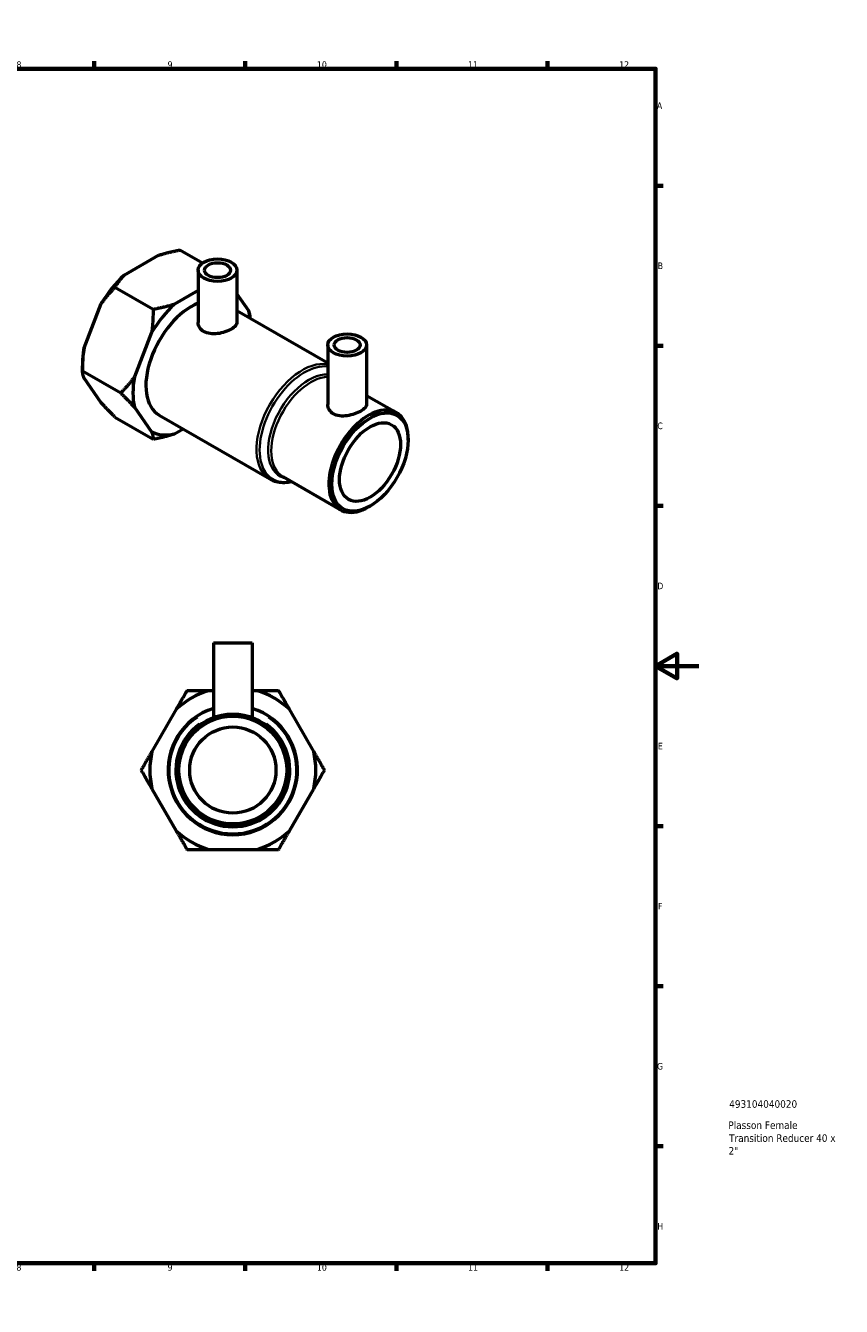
# Model space of a CAD drawing. Header units: millimetres. Extents: x 0 to 907, y 0 to 816.
# Tile 3 of 3: x 529 to 907, y 0 to 594. Entities that reach past the tile are written whole.
import ezdxf

# ---------------------------------------------------------------- set-up
doc = ezdxf.new("R2010")
doc.units = ezdxf.units.MM
for name, color, linetype, lineweight in [('Border (ANSI)', 7, 'Continuous', 70), ('Title (ISO)', 7, 'Continuous', 50), ('Visible (ANSI)', 7, 'Continuous', 50), ('Visible Narrow (ANSI)', 7, 'Continuous', 35)]:
    doc.layers.add(name, color=color, linetype=linetype, lineweight=lineweight)
doc.styles.add('Note Text (ANSI)', font='tahoma.ttf')
doc.styles.add('Note Text (ISO)', font='tahoma.ttf')

# ---------------------------------------------------------------- blocks, each defined once
blk = doc.blocks.new('Borders Default Border')
at = {"layer": 'Border (ANSI)'}
for p, q in [((70.08, 574), (70.08, 577.45)), ((140.17, 574), (140.17, 577.45)), ((210.25, 574), (210.25, 577.45)), ((280.33, 574), (280.33, 577.45)), ((350.42, 574), (350.42, 577.45)), ((490.58, 574), (490.58, 577.45)), ((560.67, 574), (560.67, 577.45)), ((630.75, 574), (630.75, 577.45)), ((700.83, 574), (700.83, 577.45)), ((770.92, 574), (770.92, 577.45)), ((20, 519.75), (16.55, 519.75)), ((821, 519.75), (824.45, 519.75)), ((20, 445.5), (16.55, 445.5)), ((821, 445.5), (824.45, 445.5)), ((20, 371.25), (16.55, 371.25)), ((821, 371.25), (824.45, 371.25)), ((20, 222.75), (16.55, 222.75)), ((821, 222.75), (824.45, 222.75)), ((20, 148.5), (16.55, 148.5)), ((821, 148.5), (824.45, 148.5)), ((20, 74.25), (16.55, 74.25)), ((821, 74.25), (824.45, 74.25)), ((70.08, 20), (70.08, 16.55)), ((140.17, 20), (140.17, 16.55)), ((210.25, 20), (210.25, 16.55)), ((280.33, 20), (280.33, 16.55)), ((350.42, 20), (350.42, 16.55)), ((490.58, 20), (490.58, 16.55)), ((560.67, 20), (560.67, 16.55)), ((630.75, 20), (630.75, 16.55)), ((700.83, 20), (700.83, 16.55)), ((770.92, 20), (770.92, 16.55))]:
    blk.add_line(p, q, dxfattribs=at)
at = {"layer": 'Border (ANSI)', "flags": 128}
for points in [[(420.5, 594), (420.5, 574), (414.73, 584), (426.27, 584), (420.5, 574)], [(20, 20), (20, 574), (821, 574), (821, 20), (20, 20)], [(0, 297), (20, 297), (10, 302.77), (10, 291.23), (20, 297)], [(841, 297), (821, 297), (831, 302.77), (831, 291.23), (821, 297)], [(420.5, 0), (420.5, 20), (414.73, 10), (426.27, 10), (420.5, 20)]]:
    blk.add_lwpolyline(points, dxfattribs=at)
at = {"layer": 'Border (ANSI)', "attachment_point": 7, "style": 'Note Text (ANSI)'}
for s, insert, char_height in [('1', (34.35, 574.4), 3.05), ('2', (104.2, 574.4), 3.05), ('3', (174.26, 574.34), 3.05), ('4', (244.23, 574.4), 3.05), ('5', (314.48, 574.34), 3.05), ('6', (384.49, 574.34), 3.05), ('7', (454.6, 574.4), 3.05), ('8', (524.63, 574.33), 3.05), ('9', (594.7, 574.34), 3.05), ('10', (663.96, 574.34), 3.048), ('11', (734.04, 574.4), 3.048), ('12', (804.13, 574.4), 3.048), ('A', (16.78, 555.35), 3.05), ('A', (821.63, 555.35), 3.05), ('B', (17.15, 481.1), 3.05), ('B', (821.99, 481.1), 3.05), ('C', (16.95, 406.8), 3.05), ('C', (821.8, 406.8), 3.05), ('D', (16.96, 332.6), 3.05), ('D', (821.81, 332.6), 3.05), ('E', (17.21, 258.35), 3.05), ('E', (822.05, 258.35), 3.05), ('F', (17.29, 184.1), 3.05), ('F', (822.14, 184.1), 3.05), ('G', (16.81, 109.79), 3.05), ('G', (821.66, 109.79), 3.05), ('H', (16.97, 35.6), 3.05), ('H', (821.81, 35.6), 3.05), ('1', (34.35, 16.55), 3.05), ('2', (104.2, 16.55), 3.05), ('3', (174.26, 16.49), 3.05), ('4', (244.23, 16.55), 3.05), ('5', (314.48, 16.49), 3.05), ('6', (384.49, 16.49), 3.05), ('7', (454.6, 16.55), 3.05), ('8', (524.63, 16.48), 3.05), ('9', (594.7, 16.49), 3.05), ('10', (663.96, 16.49), 3.048), ('11', (734.04, 16.55), 3.048), ('12', (804.13, 16.55), 3.048)]:
    blk.add_mtext(s, dxfattribs=dict(at, insert=insert, char_height=char_height))
blk = doc.blocks.new('Title Blocks ISO')
at = {"layer": 'Title (ISO)', "style": 'Note Text (ISO)'}
for tag, p in [('PART_NUMBER_001', (34.13, 72.11)), ('DESCRIPTION_001', (33.74, 62.29)), ('DESCRIPTION_002', (34.09, 56.3)), ('DESCRIPTION_003', (33.83, 50.4))]:
    blk.add_attdef(tag, p, '', height=3.5, dxfattribs=at)

msp = doc.modelspace()

# ---------------------------------------------------------------- linework, layer by layer
at = {"layer": 'Visible (ANSI)'}
for p, q in [((574.518, 478.253), (590.484, 487.471)), ((610.854, 483.84), (600.353, 489.902)), ((608.857, 480.576), (608.857, 456.34)), ((626.857, 480.576), (626.857, 456.34)), ((587.984, 462.349), (570.307, 472.555)), ((608.857, 471.134), (597.853, 464.78)), ((632.362, 461.698), (626.857, 469.531)), ((555.975, 444.54), (563.958, 465.115)), ((626.857, 461.848), (668.961, 437.539)), ((633.054, 458.27), (633.054, 458.323)), ((587.293, 451.643), (579.31, 431.068)), ((668.961, 445.875), (668.961, 418.285)), ((686.961, 445.875), (686.961, 418.285)), ((555.283, 437.101), (555.283, 433.835)), ((555.283, 433.835), (572.961, 423.629)), ((563.958, 419.103), (555.975, 430.46)), ((686.961, 422.528), (700.86, 414.503)), ((579.31, 416.988), (587.293, 405.631)), ((570.307, 412.462), (587.984, 402.256)), ((590.836, 413.362), (642.152, 383.735)), ((597.853, 404.688), (601.857, 406.999)), ((706.245, 401.784), (706.245, 402.601)), ((648.152, 384.89), (674.86, 369.47)), ((688.567, 371.166), (687.86, 370.757)), ((615.956, 307.727), (633.956, 307.727)), ((615.956, 307.727), (615.956, 273.119)), ((633.956, 307.727), (633.956, 273.119)), ((615.956, 285.526), (613.666, 285.526)), ((636.245, 285.526), (633.956, 285.526)), ((598.732, 276.903), (587.442, 257.349)), ((662.47, 257.349), (651.18, 276.903)), ((587.442, 240.104), (598.732, 220.55)), ((651.18, 220.55), (662.47, 240.104)), ((613.666, 211.927), (636.245, 211.927))]:
    msp.add_line(p, q, dxfattribs=at)
for radius in [26, 25, 20]:
    msp.add_circle((624.956, 248.727), radius, dxfattribs=at)
for radius, start, end in [(38.492, 107.055564, 132.944436), (38.492, 47.055564, 72.944436), (30, 107.457603, 72.542397), (38.492, 167.055564, 192.944436), (38.492, 347.055564, 12.944436), (38.492, 227.055564, 252.944436), (38.492, 287.055564, 312.944436)]:
    msp.add_arc((624.956, 248.727), radius, start, end, dxfattribs=at)
for centre, major_axis in [((617.857, 480.576), (-9, 0)), ((617.857, 480.576), (-6, 0)), ((677.961, 445.875), (-9, 0)), ((677.961, 445.875), (-6, 0)), ((688.567, 391.578), (-12.5, -21.651)), ((688.567, 391.578), (10, 17.321))]:
    msp.add_ellipse(centre, major_axis=major_axis, ratio=0.5773503, dxfattribs=at)
for centre, major_axis, start_param, end_param in [((582.501, 452.815), (-19.246, -33.335), 4.2246666, 4.6765126), ((605.836, 439.343), (-15, -25.981), 3.7841025, 6.2831853), ((605.836, 439.343), (19.246, 33.335), 1.0830739, 1.53492), ((605.836, 439.343), (-19.246, -33.335), 2.4644763, 2.5821175), ((582.501, 452.815), (-19.246, -33.335), 5.2718641, 5.4977871), ((605.836, 439.343), (19.246, 33.335), 2.1302715, 2.5821175), ((687.86, 391.986), (13, 22.517), 5.4977871, 10.2101761), ((605.836, 439.343), (-19.246, -33.335), 0.0358764, 0.4877224)]:
    msp.add_ellipse(centre, major_axis=major_axis, ratio=0.5773503, start_param=start_param, end_param=end_param, dxfattribs=at)
for points in [[(590.484, 487.471), (594.812, 488.836), (600.353, 489.902)], [(570.307, 472.555), (572.154, 475.754), (574.518, 478.253)], [(563.958, 465.115), (566.613, 468.861), (570.307, 472.555)], [(597.853, 464.78), (593.525, 463.415), (587.984, 462.349)], [(587.984, 462.349), (587.984, 456.522), (587.293, 451.643)], [(633.054, 458.323), (633.054, 459.885), (632.362, 461.698)], [(555.283, 433.835), (555.283, 439.662), (555.975, 444.54)], [(555.975, 430.46), (555.283, 432.274), (555.283, 433.835)], [(579.31, 431.068), (576.655, 427.323), (572.961, 423.629)], [(572.961, 423.629), (576.655, 419.935), (579.31, 416.988)], [(570.307, 412.462), (566.613, 416.156), (563.958, 419.103)], [(587.293, 405.631), (587.984, 403.817), (587.984, 402.256)], [(587.984, 402.256), (593.525, 403.322), (597.853, 404.688)], [(603.71, 285.526), (601.098, 281.002), (598.732, 276.903)], [(613.666, 285.526), (608.934, 285.526), (603.71, 285.526)], [(646.202, 285.526), (640.978, 285.526), (636.245, 285.526)], [(651.18, 276.903), (648.814, 281.002), (646.202, 285.526)], [(587.442, 257.349), (585.076, 253.251), (582.464, 248.727)], [(667.448, 248.727), (664.836, 253.251), (662.47, 257.349)], [(582.464, 248.727), (585.076, 244.202), (587.442, 240.104)], [(662.47, 240.104), (664.836, 244.202), (667.448, 248.727)], [(598.732, 220.55), (601.098, 216.452), (603.71, 211.927)], [(646.202, 211.927), (648.814, 216.452), (651.18, 220.55)], [(603.71, 211.927), (608.934, 211.927), (613.666, 211.927)], [(636.245, 211.927), (640.978, 211.927), (646.202, 211.927)]]:
    msp.add_rational_spline(points, [1, 1.00764413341, 1], degree=2, dxfattribs=at)
for points, knots in [([(626.857, 456.34), (626.857, 455.832), (626.633, 455.287), (625.718, 454.217), (625.025, 453.688), (623.416, 452.759), (622.4, 452.301), (620.182, 451.563), (618.981, 451.285), (616.732, 451.003), (615.531, 450.98), (613.314, 451.292), (612.297, 451.631), (610.688, 452.56), (609.996, 453.208), (609.08, 454.705), (608.857, 455.55), (608.857, 456.34)], [0.6826991, 0.6826991, 0.6826991, 0.6826991, 1.0239469, 1.0239469, 1.3651947, 1.3651947, 1.7064426, 1.7064426, 2.0476904, 2.0476904, 2.3890399, 2.3890399, 2.7303895, 2.7303895, 3.071739, 3.071739, 3.4130885, 3.4130885, 3.4130885, 3.4130885]), ([(686.961, 418.285), (686.961, 417.801), (686.738, 417.28), (685.824, 416.242), (685.131, 415.722), (683.519, 414.791), (682.501, 414.324), (680.283, 413.553), (679.083, 413.252), (676.838, 412.925), (675.638, 412.876), (673.421, 413.151), (672.403, 413.478), (670.79, 414.41), (670.098, 415.069), (669.183, 416.603), (668.961, 417.473), (668.961, 418.285)], [0.6843914, 0.6843914, 0.6843914, 0.6843914, 1.0264008, 1.0264008, 1.3684103, 1.3684103, 1.7104197, 1.7104197, 2.0524292, 2.0524292, 2.3946249, 2.3946249, 2.7368206, 2.7368206, 3.0790163, 3.0790163, 3.4212119, 3.4212119, 3.4212119, 3.4212119]), ([(642.152, 383.735), (643.042, 383.221), (644.002, 382.829), (646.014, 382.303), (647.065, 382.168), (649.217, 382.144), (650.318, 382.255), (651.645, 382.524), (651.861, 382.572), (652.077, 382.624)], [2.35619449, 2.35619449, 2.35619449, 2.35619449, 2.51327412, 2.51327412, 2.67035376, 2.67035376, 2.82743339, 2.82743339, 2.85785593, 2.85785593, 2.85785593, 2.85785593])]:
    msp.add_open_spline(points, degree=3, knots=knots, dxfattribs=at)
at = {"layer": 'Visible Narrow (ANSI)'}
for radius, start, end in [(29.414, 124.035123, 55.964877), (26.586, 125.808427, 54.191573)]:
    msp.add_arc((624.956, 248.727), radius, start, end, dxfattribs=at)
for centre, major_axis, start_param, end_param in [((657.152, 409.716), (15, 25.981), 0.19501, 3.1415927), ((658.152, 409.138), (-14.707, -25.473), 3.380502, 6.7697885), ((660.152, 407.984), (13.293, 23.024), 0.2977028, 3.351903), ((661.152, 407.406), (-13, -22.517), 3.4882987, 6.2831853)]:
    msp.add_ellipse(centre, major_axis=major_axis, ratio=0.5773503, start_param=start_param, end_param=end_param, dxfattribs=at)

# ---------------------------------------------------------------- block references
msp.add_blockref('Borders Default Border', (0, 0))
msp.add_blockref('Title Blocks ISO', (821, 20)).add_auto_attribs({'PART_NUMBER_001': '493104040020', 'DESCRIPTION_001': 'Plasson Female', 'DESCRIPTION_002': 'Transition Reducer 40 x', 'DESCRIPTION_003': '2"'})

doc.saveas('drawing.dxf')
